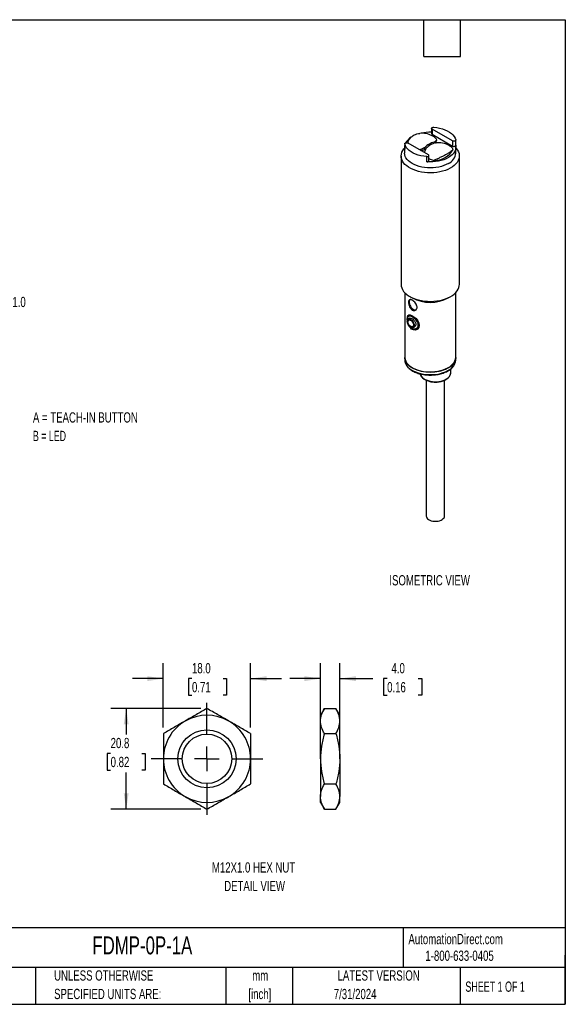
# Model space of a CAD drawing. Header units: millimetres. Extents: x 6 to 273, y 6 to 210.
# Tile 2 of 2: x 161 to 273, y 6 to 210. Entities that reach past the tile are written whole.
import ezdxf

# ---------------------------------------------------------------- set-up
doc = ezdxf.new("R2010")
doc.units = ezdxf.units.MM
doc.layers.add('DIMENSIONS', color=140, linetype='Continuous', lineweight=25)
doc.layers.add('TEXT', color=140, linetype='Continuous', lineweight=25)
doc.styles.add('SLDTEXTSTYLE0', font='TXT', dxfattribs={"width": 0.7})
doc.styles.add('SLDTEXTSTYLE1', font='TXT', dxfattribs={"width": 0.65})
doc.styles.add('SLDTEXTSTYLE2', font='TXT', dxfattribs={"width": 0.642857})
doc.dimstyles.new('SLDDIMSTYLE1', dxfattribs={"dimtxt": 2.158008, "dimasz": 3.302, "dimexe": 0, "dimexo": 0.0625, "dimgap": 0.539502, "dimtad": 0, "dimtih": 1, "dimtoh": 1, "dimrnd": 1e-09, "dimzin": 12, "dimdsep": 46, "dimtxsty": 'SLDTEXTSTYLE0', "dimsah": 1, "dimcen": 0.09, "dimadec": 0, "dimazin": 3, "dimtfac": 1, "dimtofl": 0, "dimtmove": 0, "dimatfit": 3, "dimfxl": 0, "dimfrac": 2, "dimtolj": 1, "dimtzin": 12, "dimarcsym": 0})
doc.dimstyles.new('SLDDIMSTYLE2', dxfattribs={"dimtxt": 2.158008, "dimasz": 3.302, "dimexe": 0, "dimexo": 0.0625, "dimgap": 0.539502, "dimtad": 0, "dimtih": 1, "dimtoh": 1, "dimrnd": 1e-09, "dimzin": 4, "dimdsep": 46, "dimtxsty": 'SLDTEXTSTYLE0', "dimsah": 1, "dimcen": 0.09, "dimadec": 0, "dimazin": 1, "dimtfac": 1, "dimtmove": 0, "dimatfit": 0, "dimfxl": 0, "dimfrac": 2, "dimtolj": 1, "dimtzin": 12, "dimarcsym": 0})

# ---------------------------------------------------------------- blocks, each defined once
blk = doc.blocks.new('_D_9')
at = {"layer": 'DIMENSIONS'}
for p, q in [((190.14, 63.48), (190.14, 76.73)), ((208.14, 63.48), (208.14, 76.73)), ((190.14, 73.56), (183.79, 73.56)), ((196.05, 73.56), (195.33, 73.56)), ((195.33, 73.56), (195.33, 70.13)), ((202.47, 73.56), (203.19, 73.56)), ((203.19, 73.56), (203.19, 70.13)), ((208.14, 73.56), (214.49, 73.56)), ((195.33, 70.13), (196.05, 70.13)), ((203.19, 70.13), (202.47, 70.13))]:
    blk.add_line(p, q, dxfattribs=at)
for points in [[(190.14, 73.56), (186.84, 74.07), (186.84, 73.05)], [(208.14, 73.56), (211.44, 73.05), (211.44, 74.07)]]:
    blk.add_solid(points, dxfattribs=at)
at = {"layer": 'DIMENSIONS', "char_height": 2.117, "attachment_point": 1, "style": 'SLDTEXTSTYLE0'}
for s, insert in [('18.0', (196.05, 76.77)), ('0.71', (196.05, 72.86))]:
    blk.add_mtext(s, dxfattribs=dict(at, insert=insert))
blk = doc.blocks.new('_D_10')
at = {"layer": 'DIMENSIONS'}
for p, q in [((197.87, 67.4), (179.31, 67.4)), ((182.48, 67.4), (182.48, 62.03)), ((179.27, 58.12), (178.55, 58.12)), ((178.55, 58.12), (178.55, 54.69)), ((185.69, 58.12), (186.41, 58.12)), ((186.41, 58.12), (186.41, 54.69)), ((178.55, 54.69), (179.27, 54.69)), ((182.48, 46.62), (182.48, 54.21)), ((186.41, 54.69), (185.69, 54.69)), ((197.87, 46.62), (179.31, 46.62))]:
    blk.add_line(p, q, dxfattribs=at)
for points in [[(182.48, 67.4), (181.97, 64.1), (182.99, 64.1)], [(182.48, 46.62), (182.99, 49.92), (181.97, 49.92)]]:
    blk.add_solid(points, dxfattribs=at)
at = {"layer": 'DIMENSIONS', "char_height": 2.117, "attachment_point": 1, "style": 'SLDTEXTSTYLE0'}
for s, insert in [('20.8', (179.27, 61.33)), ('0.82', (179.27, 57.42))]:
    blk.add_mtext(s, dxfattribs=dict(at, insert=insert))
blk = doc.blocks.new('SW_CENTERMARKSYMBOL_3')
at = {"layer": 'DIMENSIONS', "color": 0}
for p, q in [((0, 5.08), (0, 11.54)), ((0, 0), (0, 2.54)), ((-5.08, 0), (-11.54, 0)), ((0, 0), (-2.54, 0)), ((0, 0), (0, -2.54)), ((0, 0), (2.54, 0)), ((5.08, 0), (11.54, 0)), ((0, -5.08), (0, -11.54))]:
    blk.add_line(p, q, dxfattribs=at)
blk = doc.blocks.new('_D_11')
at = {"layer": 'DIMENSIONS'}
for p, q in [((222.56, 58.28), (222.56, 76.73)), ((226.56, 58.28), (226.56, 76.73)), ((222.56, 73.56), (216.21, 73.56)), ((226.56, 73.56), (233.37, 73.56)), ((236.3, 73.56), (235.57, 73.56)), ((235.57, 73.56), (235.57, 70.13)), ((242.71, 73.56), (243.44, 73.56)), ((243.44, 73.56), (243.44, 70.13)), ((235.57, 70.13), (236.3, 70.13)), ((243.44, 70.13), (242.71, 70.13))]:
    blk.add_line(p, q, dxfattribs=at)
for points in [[(222.56, 73.56), (219.25, 74.07), (219.25, 73.05)], [(226.56, 73.56), (229.86, 73.05), (229.86, 74.07)]]:
    blk.add_solid(points, dxfattribs=at)
at = {"layer": 'DIMENSIONS', "char_height": 2.117, "attachment_point": 1, "style": 'SLDTEXTSTYLE0'}
for s, insert in [('4.0', (237.2, 76.77)), ('0.16', (236.3, 72.86))]:
    blk.add_mtext(s, dxfattribs=dict(at, insert=insert))

msp = doc.modelspace()

# ---------------------------------------------------------------- linework, layer by layer
for p, q in [((245.455, 187.118), (245.455, 186.057)), ((249.767, 184.533), (245.572, 186.955)), ((245.572, 186.955), (245.572, 185.893)), ((245.572, 185.893), (249.767, 183.471)), ((239.895, 183.254), (239.895, 182.029)), ((239.939, 183.934), (239.939, 182.873)), ((239.943, 183.903), (239.943, 182.841)), ((244.817, 181.675), (240.622, 184.097)), ((244.084, 182.776), (244.084, 183.166)), ((244.084, 182.776), (244.315, 182.909)), ((246.023, 184.286), (246.023, 184.061)), ((246.306, 184.122), (246.426, 184.127)), ((249.767, 184.533), (249.767, 183.471)), ((250.45, 183.635), (250.45, 184.696)), ((250.495, 182.029), (250.495, 183.254)), ((239.195, 181.416), (239.195, 154.879)), ((239.939, 182.873), (239.943, 182.841)), ((244.481, 180.222), (244.481, 181.283)), ((244.935, 180.451), (244.935, 181.512)), ((244.935, 180.873), (245.147, 180.75)), ((251.195, 154.879), (251.195, 181.416)), ((239.945, 153.202), (239.945, 139.895)), ((240.951, 152.43), (241.482, 152.124)), ((248.908, 152.124), (249.438, 152.43)), ((250.445, 139.895), (250.445, 153.202)), ((241.062, 148.55), (240.773, 148.383)), ((241.065, 148.545), (241.257, 148.59)), ((240.98, 147.926), (240.664, 147.743)), ((241.664, 146.011), (241.981, 146.194)), ((242.273, 145.785), (242.562, 145.952)), ((239.945, 139.814), (239.945, 139.324)), ((250.445, 139.324), (250.445, 139.814)), ((241.482, 137.753), (241.553, 137.712)), ((248.837, 137.712), (248.908, 137.753)), ((249.413, 136.597), (249.469, 137.514)), ((244.38, 135.128), (244.38, 107.111)), ((248.13, 107.111), (248.13, 135.132)), ((223.36, 67.404), (222.556, 66.012)), ((223.36, 67.404), (225.752, 67.404)), ((226.556, 66.012), (225.752, 67.404)), ((222.556, 64.806), (222.556, 66.012)), ((226.556, 64.806), (226.556, 66.012)), ((222.556, 57.012), (222.556, 64.806)), ((226.556, 57.012), (226.556, 64.806)), ((223.36, 62.208), (225.752, 62.208)), ((222.556, 57.012), (222.556, 49.218)), ((226.556, 57.012), (226.556, 49.218)), ((223.36, 51.816), (225.752, 51.816)), ((222.556, 48.012), (222.556, 49.218)), ((226.556, 48.012), (226.556, 49.218)), ((222.556, 48.012), (223.36, 46.62)), ((225.752, 46.62), (226.556, 48.012)), ((223.36, 46.62), (225.752, 46.62))]:
    msp.add_line(p, q)
at = {"flags": 128}
for points in [[(245.572, 186.955), (245.499, 187.013), (245.46, 187.081), (245.459, 187.152), (245.496, 187.221), (245.568, 187.279), (245.667, 187.322), (245.785, 187.345), (245.909, 187.347)], [(245.909, 187.347), (246.523, 187.277), (247.119, 187.166), (247.688, 187.015), (248.222, 186.826), (248.714, 186.603), (249.157, 186.347), (249.545, 186.063), (249.872, 185.755), (250.133, 185.426), (250.326, 185.082), (250.446, 184.727)], [(250.495, 183.04), (250.555, 182.972), (250.811, 182.635), (251.004, 182.283), (251.131, 181.922), (251.19, 181.555), (251.181, 181.186), (251.105, 180.82), (250.962, 180.461), (250.753, 180.112), (250.482, 179.779), (250.15, 179.463), (249.762, 179.17), (249.323, 178.903), (248.837, 178.664), (248.309, 178.456), (247.747, 178.282), (247.155, 178.143), (246.541, 178.041), (245.912, 177.978), (245.275, 177.953), (244.636, 177.968), (244.005, 178.022), (243.386, 178.114), (242.788, 178.243), (242.218, 178.409), (241.681, 178.609), (241.184, 178.84), (240.732, 179.101), (240.331, 179.388), (239.985, 179.698), (239.698, 180.027), (239.474, 180.372), (239.314, 180.729), (239.221, 181.094), (239.195, 181.463), (239.238, 181.83), (239.348, 182.194), (239.524, 182.548), (239.764, 182.89), (239.895, 183.04)], [(239.943, 183.903), (239.946, 183.975), (239.986, 184.042), (240.06, 184.1), (240.162, 184.141), (240.28, 184.162), (240.404, 184.162), (240.522, 184.14), (240.622, 184.097)], [(244.481, 181.283), (243.866, 181.353), (243.27, 181.464), (242.701, 181.615), (242.167, 181.804), (241.675, 182.028), (241.232, 182.283), (240.845, 182.567), (240.518, 182.876), (240.256, 183.204), (240.064, 183.548), (239.943, 183.903)], [(250.446, 183.666), (250.494, 183.315), (250.471, 182.963), (250.378, 182.616), (250.217, 182.276), (249.989, 181.95), (249.698, 181.641), (249.348, 181.353), (248.942, 181.09), (248.487, 180.856), (247.989, 180.654), (247.453, 180.486), (246.888, 180.354), (246.3, 180.261), (245.698, 180.208), (245.088, 180.195), (244.481, 180.222)], [(250.446, 184.727), (250.444, 184.656), (250.403, 184.588), (250.329, 184.531), (250.228, 184.489), (250.109, 184.468), (249.985, 184.468), (249.867, 184.491), (249.767, 184.533)], [(249.767, 183.471), (249.867, 183.429), (249.985, 183.407), (250.109, 183.406), (250.228, 183.428), (250.329, 183.469), (250.403, 183.526), (250.444, 183.594), (250.45, 183.635)], [(248.942, 179.865), (248.499, 179.637), (248.015, 179.438), (247.494, 179.272), (246.945, 179.141), (246.374, 179.046), (245.788, 178.988), (245.195, 178.969), (244.601, 178.988), (244.015, 179.046), (243.444, 179.141), (242.895, 179.272), (242.375, 179.438), (241.89, 179.637), (241.447, 179.865), (241.051, 180.121), (240.707, 180.401), (240.42, 180.701), (240.192, 181.018), (240.028, 181.348), (239.928, 181.686), (239.895, 182.029)], [(244.481, 181.283), (244.605, 181.285), (244.722, 181.308), (244.821, 181.351), (244.893, 181.41), (244.93, 181.478), (244.929, 181.55), (244.891, 181.618), (244.817, 181.675)], [(244.935, 180.91), (245.036, 180.836), (245.147, 180.75)], [(244.481, 180.222), (244.605, 180.223), (244.722, 180.247), (244.821, 180.29), (244.893, 180.348), (244.93, 180.416), (244.935, 180.451)], [(239.195, 154.879), (239.221, 154.557), (239.314, 154.192), (239.474, 153.835), (239.698, 153.49), (239.985, 153.16), (240.331, 152.85), (240.732, 152.563), (241.184, 152.303), (241.681, 152.071), (242.218, 151.872), (242.788, 151.706), (243.386, 151.576), (244.005, 151.484), (244.636, 151.43), (245.275, 151.415), (245.912, 151.44), (246.541, 151.503), (247.155, 151.605), (247.747, 151.744), (248.309, 151.918), (248.837, 152.126), (249.323, 152.365), (249.762, 152.633), (250.15, 152.926), (250.482, 153.241), (250.753, 153.575), (250.962, 153.923), (251.105, 154.282), (251.181, 154.648), (251.195, 154.879)], [(241.016, 151.811), (240.991, 151.784), (240.899, 151.625), (240.852, 151.422), (240.852, 151.185), (240.899, 150.927), (240.991, 150.662), (241.123, 150.404), (241.288, 150.168), (241.476, 149.965), (241.679, 149.807), (241.883, 149.703), (242.08, 149.657), (242.258, 149.673), (242.27, 149.677)], [(240.494, 147.495), (240.466, 147.676), (240.471, 148.142), (240.571, 148.488), (240.766, 148.662), (241.045, 148.671), (241.402, 148.534), (241.827, 148.256), (242.264, 147.858), (242.624, 147.398), (242.854, 146.923), (242.932, 146.447), (242.829, 146.001), (242.554, 145.667), (242.181, 145.501), (241.768, 145.515), (241.362, 145.711), (241.362, 145.711)], [(240.765, 146.433), (240.628, 146.655), (240.527, 146.892), (240.469, 147.127), (240.459, 147.346), (240.497, 147.533), (240.58, 147.675), (240.704, 147.763), (240.858, 147.79), (241.033, 147.755), (241.218, 147.66), (241.398, 147.512), (241.563, 147.321), (241.701, 147.099), (241.802, 146.863), (241.859, 146.627), (241.869, 146.408), (241.831, 146.221), (241.748, 146.079), (241.625, 145.992), (241.47, 145.964), (241.295, 145.999), (241.111, 146.094), (240.93, 146.242), (240.765, 146.433)], [(240.845, 146.522), (240.722, 146.726), (240.637, 146.943), (240.6, 147.155), (240.613, 147.341), (240.675, 147.487), (240.78, 147.578), (240.919, 147.607), (241.08, 147.571), (241.249, 147.474), (241.41, 147.323), (241.549, 147.133), (241.654, 146.92), (241.716, 146.703), (241.728, 146.502), (241.691, 146.334), (241.606, 146.214), (241.482, 146.153), (241.33, 146.157), (241.164, 146.224), (240.997, 146.35), (240.845, 146.522)], [(239.945, 139.895), (239.95, 139.766), (240.009, 139.421), (240.137, 139.083), (240.33, 138.756), (240.587, 138.443), (240.904, 138.149), (241.277, 137.878), (241.7, 137.633), (242.17, 137.418), (242.679, 137.235), (243.22, 137.087), (243.788, 136.975), (244.373, 136.902), (244.97, 136.867), (245.569, 136.872), (246.164, 136.917), (246.746, 137), (247.307, 137.121), (247.841, 137.278), (248.341, 137.469), (248.8, 137.692), (249.211, 137.943), (249.57, 138.221), (249.873, 138.519), (250.114, 138.836), (250.291, 139.167), (250.401, 139.507), (250.444, 139.852), (250.445, 139.895)], [(250.444, 139.854), (250.444, 139.77), (250.401, 139.425), (250.291, 139.085), (250.114, 138.755), (249.873, 138.438), (249.57, 138.139), (249.211, 137.862), (248.8, 137.61), (248.341, 137.387), (247.841, 137.196), (247.307, 137.039), (246.746, 136.918), (246.164, 136.835), (245.569, 136.791), (244.97, 136.786), (244.373, 136.82), (243.788, 136.894), (243.22, 137.005), (242.679, 137.154), (242.17, 137.337), (241.7, 137.552), (241.277, 137.796), (240.904, 138.067), (240.587, 138.361), (240.33, 138.674), (240.137, 139.001), (240.009, 139.34), (239.95, 139.684), (239.945, 139.854)], [(239.945, 139.324), (239.95, 139.194), (240.009, 138.85), (240.137, 138.511), (240.33, 138.184), (240.587, 137.871), (240.904, 137.577), (241.277, 137.307), (241.7, 137.062), (242.17, 136.847), (242.679, 136.664), (243.22, 136.515), (243.788, 136.404), (244.373, 136.33), (244.97, 136.296), (245.569, 136.301), (246.164, 136.345), (246.746, 136.428), (247.307, 136.549), (247.841, 136.706), (248.341, 136.897), (248.8, 137.12), (249.211, 137.372), (249.57, 137.649), (249.873, 137.948), (250.114, 138.265), (250.291, 138.595), (250.401, 138.935), (250.444, 139.28), (250.445, 139.324)], [(244.021, 135.372), (244.37, 135.198), (244.76, 135.055), (245.181, 134.947), (245.625, 134.874), (246.082, 134.841), (246.544, 134.845), (246.999, 134.889), (247.438, 134.97), (247.852, 135.088), (248.232, 135.239), (248.57, 135.42), (248.858, 135.628), (249.091, 135.858), (249.264, 136.104), (249.372, 136.363), (249.413, 136.597)], [(244.38, 107.111), (244.402, 106.947), (244.49, 106.747), (244.641, 106.561), (244.85, 106.394), (245.111, 106.254), (245.412, 106.144), (245.745, 106.07), (246.095, 106.033), (246.452, 106.035), (246.801, 106.076), (247.131, 106.154), (247.429, 106.267), (247.684, 106.41), (247.888, 106.579), (248.033, 106.767), (248.114, 106.967), (248.13, 107.111)]]:
    msp.add_lwpolyline(points, dxfattribs=at)
for radius in [6, 5.1]:
    msp.add_circle((199.143, 57.012), radius)
for centre, radius, start, end in [((242.906, 182.557), 3.201, 120.90769, 150.68346), ((243.498, 181.62), 4.5, 62.46055, 95.90591), ((245.186, 177.424), 8.89, 88.26981, 102.06719), ((245.649, 186.072), 0.195, 184.56829, 246.75185), ((243.991, 182.606), 3.398, 50.82907, 62.14569), ((245.059, 183.967), 1.668, 27.94139, 49.74884), ((241.681, 183.254), 1.786, 167.17298, 193.34377), ((246.787, 180.723), 3.644, 102.10429, 137.89033), ((247.07, 180.56), 3.644, 102.10429, 137.89033), ((244.601, 185.339), 2.019, 322.30136, 343.01957), ((246.892, 179.661), 4.5, 62.46055, 95.95001), ((247.371, 180.626), 3.423, 50.87135, 62.10341), ((248.453, 182.008), 1.668, 27.94139, 49.74884), ((241.99, 189.522), 7.064, 280.37422, 287.24375), ((246.118, 184.852), 4.332, 268.42677, 331.56785), ((247.772, 182.344), 2.74, 295.27349, 353.40637), ((246.738, 184.978), 4.517, 249.37631, 260.57752), ((245.195, 159.234), 8.021, 242.43247, 297.57291), ((245.195, 144.684), 7.866, 242.41911, 297.58089), ((244.776, 136.923), 1.725, 195.82161, 244.04042), ((199.143, 57.012), 9, 60, 120), ((199.143, 57.012), 9, 120, 180), ((199.143, 57.012), 9, 0, 60), ((199.143, 57.012), 9, 180, 240), ((199.143, 57.012), 9, 300, 0), ((199.143, 57.012), 9, 240, 300)]:
    msp.add_arc(centre, radius, start, end)
for points, knots in [([(240.571, 184.119), (240.585, 184.176), (240.649, 184.431), (240.859, 184.821), (241.208, 185.277), (241.647, 185.638), (242.162, 185.901), (242.629, 186.052), (242.935, 186.076), (243.035, 186.084)], [0, 0, 0, 0, 0.051174, 0.2280888, 0.4002739, 0.5777623, 0.7447983, 0.9167623, 1, 1, 1, 1]), ([(244.084, 183.166), (243.847, 183.053), (243.511, 182.893), (243.163, 182.736), (243.061, 182.689)], [0, 0, 0, 0, 0.7061896, 1, 1, 1, 1]), ([(244.367, 183.003), (244.247, 182.822), (244.076, 182.567), (243.997, 182.255), (243.973, 182.163)], [0, 0, 0, 0, 0.7061896, 1, 1, 1, 1]), ([(249.927, 182.79), (249.888, 182.739), (249.831, 182.678), (249.681, 182.536), (249.587, 182.456), (249.36, 182.282), (249.23, 182.19), (248.936, 181.996), (248.77, 181.894), (248.41, 181.686), (248.218, 181.582), (247.811, 181.37), (247.593, 181.262), (247.151, 181.049), (246.925, 180.944), (246.464, 180.734), (246.23, 180.628), (245.999, 180.522)], [0, 0, 0, 0, 0.125, 0.125, 0.25, 0.25, 0.375, 0.375, 0.5, 0.5, 0.625, 0.625, 0.75, 0.75, 0.875, 0.875, 1, 1, 1, 1]), ([(241.313, 149.755), (241.204, 149.851), (241.105, 149.973), (240.94, 150.246), (240.872, 150.399), (240.77, 150.708), (240.735, 150.867), (240.71, 151.088), (240.705, 151.16), (240.705, 151.294), (240.71, 151.356), (240.736, 151.529), (240.77, 151.622), (240.873, 151.755), (240.941, 151.793), (241.108, 151.816), (241.206, 151.799), (241.422, 151.714), (241.542, 151.645), (241.779, 151.468), (241.899, 151.358), (242.115, 151.115), (242.213, 150.98), (242.368, 150.698), (242.424, 150.553), (242.466, 150.34), (242.473, 150.271), (242.473, 150.138), (242.466, 150.072), (242.423, 149.891), (242.367, 149.785), (242.213, 149.623), (242.115, 149.566), (241.898, 149.514), (241.778, 149.519), (241.54, 149.592), (241.423, 149.659), (241.313, 149.755)], [0, 0, 0, 0, 0.0625, 0.0625, 0.125, 0.125, 0.1875, 0.1875, 0.21875, 0.21875, 0.25, 0.25, 0.3125, 0.3125, 0.375, 0.375, 0.4375, 0.4375, 0.5, 0.5, 0.5625, 0.5625, 0.625, 0.625, 0.6875, 0.6875, 0.71875, 0.71875, 0.75, 0.75, 0.8125, 0.8125, 0.875, 0.875, 0.9375, 0.9375, 1, 1, 1, 1]), ([(240.553, 147.61), (240.547, 147.696), (240.532, 147.916), (240.594, 148.189), (240.733, 148.391), (240.961, 148.451), (241.262, 148.375), (241.62, 148.171), (241.996, 147.855), (242.33, 147.466), (242.57, 147.041), (242.682, 146.61), (242.642, 146.207), (242.451, 145.888), (242.152, 145.701), (241.795, 145.665), (241.434, 145.804), (241.189, 145.975), (241.098, 146.116), (241.095, 146.121)], [0, 0, 0, 0, 0.03785, 0.0969209, 0.1628676, 0.2267367, 0.289344, 0.3532892, 0.4193216, 0.484895, 0.5481263, 0.6106823, 0.6753425, 0.7415857, 0.8064854, 0.8693716, 0.9324245, 0.9976789, 1, 1, 1, 1]), ([(240.871, 148.665), (240.841, 148.635), (240.781, 148.575), (240.766, 148.439), (240.758, 148.371)], [0, 0, 0, 0, 0.5028924, 1, 1, 1, 1]), ([(240.985, 147.92), (240.991, 147.926), (241.037, 147.973), (241.177, 147.968), (241.394, 147.899), (241.641, 147.737), (241.792, 147.577), (241.867, 147.496)], [0, 0, 0, 0, 0.0371328, 0.277377, 0.5167454, 0.7584268, 1, 1, 1, 1]), ([(241.867, 147.496), (241.921, 147.428), (242.042, 147.273), (242.174, 146.999), (242.237, 146.705), (242.2, 146.445), (242.104, 146.267), (242.005, 146.221), (241.974, 146.206)], [0, 0, 0, 0, 0.1469892, 0.3360398, 0.5245983, 0.7160294, 0.9091927, 1, 1, 1, 1]), ([(242.923, 146.504), (242.92, 146.464), (242.907, 146.287), (242.77, 146.085), (242.608, 146), (242.552, 145.97)], [0, 0, 0, 0, 0.1582398, 0.7062446, 1, 1, 1, 1]), ([(241.362, 145.711), (241.227, 145.824), (241.039, 145.982), (240.917, 146.228), (240.883, 146.298)], [0, 0, 0, 0, 0.7182235, 1, 1, 1, 1]), ([(241.938, 145.707), (242.004, 145.678), (242.217, 145.586), (242.425, 145.645), (242.569, 145.685)], [0, 0, 0, 0, 0.3081123, 1, 1, 1, 1]), ([(239.959, 139.485), (239.952, 139.414), (239.935, 139.231), (239.976, 138.937), (240.072, 138.608), (240.229, 138.288), (240.44, 137.98), (240.707, 137.687), (241.025, 137.412), (241.391, 137.16), (241.801, 136.932), (242.25, 136.732), (242.731, 136.562), (243.241, 136.424), (243.772, 136.318), (244.319, 136.246), (244.875, 136.208), (245.436, 136.206), (245.993, 136.238), (246.542, 136.306), (247.075, 136.407), (247.588, 136.541), (248.074, 136.707), (248.528, 136.903), (248.944, 137.127), (249.319, 137.378), (249.647, 137.652), (249.923, 137.947), (250.145, 138.26), (250.309, 138.586), (250.41, 138.92), (250.453, 139.217), (250.438, 139.399), (250.432, 139.469)], [0, 0, 0, 0, 0.0204318, 0.0525341, 0.0846305, 0.1169017, 0.1494721, 0.1823542, 0.2154794, 0.2487519, 0.2820902, 0.3154348, 0.3487586, 0.3820547, 0.4153242, 0.4485724, 0.4818064, 0.5150345, 0.548265, 0.5815041, 0.6147603, 0.6480424, 0.6813586, 0.7147158, 0.748117, 0.7815578, 0.8150158, 0.8484318, 0.8817197, 0.9147694, 0.9474875, 0.9798619, 1, 1, 1, 1]), ([(243.115, 136.464), (243.115, 136.46), (243.121, 136.368), (243.188, 136.191), (243.318, 135.941), (243.508, 135.706), (243.749, 135.489), (244.039, 135.293), (244.372, 135.124), (244.741, 134.984), (245.138, 134.876), (245.555, 134.802), (245.985, 134.762), (246.42, 134.758), (246.852, 134.789), (247.274, 134.855), (247.676, 134.955), (248.052, 135.087), (248.396, 135.251), (248.7, 135.443), (248.959, 135.66), (249.165, 135.901), (249.312, 136.158), (249.396, 136.398), (249.404, 136.551), (249.407, 136.612)], [0, 0, 0, 0, 0.0019955, 0.0457853, 0.0899101, 0.1348177, 0.1805395, 0.2268127, 0.2733288, 0.319859, 0.3663238, 0.4127166, 0.4590561, 0.5053715, 0.5516956, 0.598053, 0.6444775, 0.6910037, 0.7376603, 0.7844558, 0.8313449, 0.8781088, 0.9244012, 0.9698383, 1, 1, 1, 1]), ([(199.143, 67.404), (198.406, 66.979), (197.665, 66.551), (196.166, 65.686), (195.409, 65.249), (194.643, 64.806)], [0, 0, 0, 0, 0.5, 0.5, 1, 1, 1, 1]), ([(203.643, 64.806), (203.261, 65.027), (202.877, 65.248), (202.118, 65.686), (201.741, 65.904), (200.617, 66.553), (199.877, 66.981), (199.143, 67.404)], [0, 0, 0, 0, 0.25, 0.25, 0.5, 0.5, 1, 1, 1, 1]), ([(222.556, 64.806), (222.556, 65.027), (222.575, 65.248), (222.648, 65.686), (222.703, 65.904), (222.913, 66.553), (223.115, 66.981), (223.36, 67.404)], [0, 0, 0, 0, 0.25, 0.25, 0.5, 0.5, 1, 1, 1, 1]), ([(226.556, 64.806), (226.556, 65.027), (226.537, 65.248), (226.463, 65.686), (226.409, 65.904), (226.199, 66.553), (225.997, 66.981), (225.752, 67.404)], [0, 0, 0, 0, 0.25, 0.25, 0.5, 0.5, 1, 1, 1, 1]), ([(194.643, 64.806), (194.261, 64.586), (193.877, 64.364), (193.118, 63.926), (192.741, 63.709), (191.617, 63.06), (190.877, 62.632), (190.143, 62.208)], [0, 0, 0, 0, 0.25, 0.25, 0.5, 0.5, 1, 1, 1, 1]), ([(208.143, 62.208), (207.406, 62.633), (206.665, 63.061), (205.166, 63.927), (204.409, 64.364), (203.643, 64.806)], [0, 0, 0, 0, 0.5, 0.5, 1, 1, 1, 1]), ([(223.36, 62.208), (223.114, 62.633), (222.912, 63.061), (222.632, 63.927), (222.556, 64.364), (222.556, 64.806)], [0, 0, 0, 0, 0.5, 0.5, 1, 1, 1, 1]), ([(225.752, 62.208), (225.997, 62.633), (226.199, 63.061), (226.479, 63.927), (226.556, 64.364), (226.556, 64.806)], [0, 0, 0, 0, 0.5, 0.5, 1, 1, 1, 1]), ([(190.143, 62.208), (190.143, 61.363), (190.143, 60.498), (190.143, 58.763), (190.143, 57.89), (190.143, 57.012)], [0, 0, 0, 0, 0.5, 0.5, 1, 1, 1, 1]), ([(208.143, 62.208), (208.143, 61.363), (208.143, 60.498), (208.143, 58.763), (208.143, 57.89), (208.143, 57.012)], [0, 0, 0, 0, 0.5, 0.5, 1, 1, 1, 1]), ([(223.36, 62.208), (223.116, 61.363), (222.911, 60.498), (222.631, 58.763), (222.556, 57.89), (222.556, 57.012)], [0, 0, 0, 0, 0.5, 0.5, 1, 1, 1, 1]), ([(225.752, 62.208), (225.996, 61.363), (226.2, 60.498), (226.48, 58.763), (226.556, 57.89), (226.556, 57.012)], [0, 0, 0, 0, 0.5, 0.5, 1, 1, 1, 1]), ([(190.143, 57.012), (190.143, 56.134), (190.143, 55.243), (190.143, 53.507), (190.143, 52.656), (190.143, 51.816)], [0, 0, 0, 0, 0.5, 0.5, 1, 1, 1, 1]), ([(208.143, 57.012), (208.143, 56.134), (208.143, 55.243), (208.143, 53.507), (208.143, 52.656), (208.143, 51.816)], [0, 0, 0, 0, 0.5, 0.5, 1, 1, 1, 1]), ([(222.556, 57.012), (222.556, 56.134), (222.633, 55.243), (222.915, 53.507), (223.117, 52.656), (223.36, 51.816)], [0, 0, 0, 0, 0.5, 0.5, 1, 1, 1, 1]), ([(226.556, 57.012), (226.556, 56.134), (226.478, 55.243), (226.196, 53.507), (225.994, 52.656), (225.752, 51.816)], [0, 0, 0, 0, 0.5, 0.5, 1, 1, 1, 1]), ([(190.143, 51.816), (190.879, 51.391), (191.62, 50.963), (193.119, 50.098), (193.876, 49.661), (194.643, 49.218)], [0, 0, 0, 0, 0.5, 0.5, 1, 1, 1, 1]), ([(203.643, 49.218), (204.024, 49.438), (204.408, 49.66), (205.167, 50.098), (205.544, 50.316), (206.668, 50.965), (207.408, 51.392), (208.143, 51.816)], [0, 0, 0, 0, 0.25, 0.25, 0.5, 0.5, 1, 1, 1, 1]), ([(222.556, 49.218), (222.556, 49.438), (222.575, 49.66), (222.648, 50.098), (222.703, 50.316), (222.913, 50.965), (223.115, 51.392), (223.36, 51.816)], [0, 0, 0, 0, 0.25, 0.25, 0.5, 0.5, 1, 1, 1, 1]), ([(226.556, 49.218), (226.556, 49.438), (226.537, 49.66), (226.463, 50.098), (226.409, 50.316), (226.199, 50.965), (225.997, 51.392), (225.752, 51.816)], [0, 0, 0, 0, 0.25, 0.25, 0.5, 0.5, 1, 1, 1, 1]), ([(194.643, 49.218), (195.024, 48.997), (195.408, 48.776), (196.167, 48.338), (196.544, 48.12), (197.668, 47.471), (198.408, 47.044), (199.143, 46.62)], [0, 0, 0, 0, 0.25, 0.25, 0.5, 0.5, 1, 1, 1, 1]), ([(199.143, 46.62), (199.879, 47.045), (200.62, 47.473), (202.119, 48.338), (202.876, 48.775), (203.643, 49.218)], [0, 0, 0, 0, 0.5, 0.5, 1, 1, 1, 1]), ([(223.36, 46.62), (223.114, 47.045), (222.912, 47.473), (222.632, 48.338), (222.556, 48.775), (222.556, 49.218)], [0, 0, 0, 0, 0.5, 0.5, 1, 1, 1, 1]), ([(225.752, 46.62), (225.997, 47.045), (226.199, 47.473), (226.479, 48.338), (226.556, 48.775), (226.556, 49.218)], [0, 0, 0, 0, 0.5, 0.5, 1, 1, 1, 1])]:
    msp.add_open_spline(points, degree=3, knots=knots)
msp.add_open_spline([(246.023, 184.286), (246.283, 184.48), (246.448, 184.64), (246.533, 184.749)], degree=3)
at = {"layer": 'TEXT'}
for p, q in [((6.35, 209.55), (273.05, 209.55)), ((243.84, 201.93), (243.84, 209.55)), ((251.46, 201.93), (251.46, 209.55)), ((273.05, 209.55), (273.05, 6.35)), ((243.84, 201.93), (251.46, 201.93)), ((273.05, 22.126), (6.35, 22.126)), ((239.575, 22.126), (239.575, 13.97)), ((273.05, 6.35), (273.05, 16.51)), ((273.05, 13.97), (6.35, 13.97)), ((163.78, 13.97), (163.78, 6.35)), ((203.024, 13.97), (203.024, 6.35)), ((216.812, 13.97), (216.812, 6.35)), ((251.349, 13.97), (251.349, 6.35)), ((6.35, 6.35), (273.05, 6.35))]:
    msp.add_line(p, q, dxfattribs=at)

# ---------------------------------------------------------------- block references
at = {"layer": 'DIMENSIONS'}
msp.add_blockref('SW_CENTERMARKSYMBOL_3', (199.143, 57.012), dxfattribs=at)

# ---------------------------------------------------------------- texts
at = {"color": 179, "linetype": 'Continuous', "lineweight": 18, "char_height": 2.11667, "attachment_point": 1, "style": 'SLDTEXTSTYLE0'}
for s, insert in [('AutomationDirect.com', (240.695, 20.877)), ('1-800-633-0405', (244.192, 17.437))]:
    msp.add_mtext(s, dxfattribs=dict(at, insert=insert))
at = {"layer": 'DIMENSIONS'}
for s, insert, char_height, attachment_point, style in [('M12X1.0', (153.833, 152.355), 2.1167, 1, 'SLDTEXTSTYLE0'), ('A = TEACH-IN BUTTON', (163.246, 128.525), 2.11667, 1, 'SLDTEXTSTYLE0'), ('B = LED', (163.246, 124.703), 2.1167, 1, 'SLDTEXTSTYLE2'), ('ISOMETRIC VIEW', (245.074, 94.918), 2.11667, 2, 'SLDTEXTSTYLE0'), ('M12X1.0 HEX NUT', (208.747, 35.652), 2.11667, 2, 'SLDTEXTSTYLE0'), ('DETAIL VIEW', (208.964, 31.83), 2.11667, 2, 'SLDTEXTSTYLE0')]:
    msp.add_mtext(s, dxfattribs=dict(at, insert=insert, char_height=char_height, attachment_point=attachment_point, style=style))
at = {"layer": 'TEXT'}
for s, insert, char_height, attachment_point, style in [('FDMP-0P-1A', (175.502, 20.364), 3.7042, 1, 'SLDTEXTSTYLE0'), ('UNLESS OTHERWISE', (167.608, 13.364), 2.11667, 1, 'SLDTEXTSTYLE0'), ('mm', (210.13, 13.361), 2.1167, 2, 'SLDTEXTSTYLE0'), ('LATEST VERSION', (234.552, 13.364), 2.11667, 2, 'SLDTEXTSTYLE0'), ('SHEET 1 OF 1', (252.441, 11.051), 2.11667, 1, 'SLDTEXTSTYLE1'), ('SPECIFIED UNITS ARE:', (167.608, 9.542), 2.11667, 1, 'SLDTEXTSTYLE0'), ('[inch]', (210.047, 9.539), 2.1167, 2, 'SLDTEXTSTYLE0'), ('7/31/2024', (229.701, 9.528), 2.1167, 2, 'SLDTEXTSTYLE0')]:
    msp.add_mtext(s, dxfattribs=dict(at, insert=insert, char_height=char_height, attachment_point=attachment_point, style=style))

# ---------------------------------------------------------------- dimensions: what is measured, and where the dimension line sits
at = {"layer": 'DIMENSIONS'}
dim = msp.add_linear_dim(base=(208.143, 73.559), p1=(190.143, 62.208), p2=(208.143, 62.208), dimstyle='SLDDIMSTYLE2', dxfattribs=at)
dim.commit()
dim.dimension.update_dxf_attribs({"geometry": '_D_9', "text_midpoint": (199.26, 73.559), "dimtype": 160})
for base, p1, p2, angle, dimstyle, picture, middle in [((226.556, 73.559), (222.556, 57.012), (226.556, 57.012), 0, 'SLDDIMSTYLE2', '_D_11', (239.505, 73.559)), ((182.481, 46.62), (199.143, 67.404), (199.143, 46.62), 90, 'SLDDIMSTYLE1', '_D_10', (182.481, 58.12))]:
    dim = msp.add_linear_dim(base=base, p1=p1, p2=p2, angle=angle, dimstyle=dimstyle, dxfattribs=at)
    dim.commit()
    dim.dimension.update_dxf_attribs({"geometry": picture, "text_midpoint": middle, "dimtype": 160})

doc.saveas('drawing.dxf')
